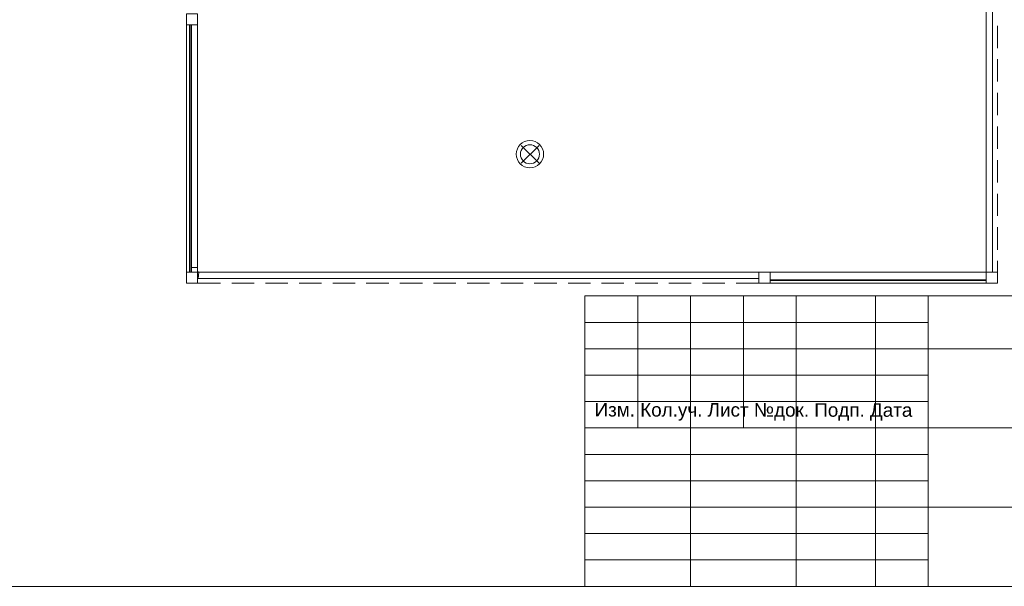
# Model space of a CAD drawing. Header units: millimetres. Extents: x 352 to 350573, y -22 to 37733.
# Tile 87 of 214: x 61110 to 73495, y 347 to 7478. Entities that reach past the tile are written whole.
import ezdxf

# ---------------------------------------------------------------- set-up
doc = ezdxf.new("R2010")
doc.units = ezdxf.units.MM
for name, color, linetype, true_color in [('PDF _PD-Lighting', 7, 'Continuous', 0xb80000), ('PDF$_83$new_ifc_RVT-1-В_Этаж$01_Сводный$A-COLS', 7, 'Continuous', 0xdddd6e), ('PDF$_83$new_ifc_RVT-1-В_Этаж$01_Сводный$A-DETL-MBND', 7, 'Continuous', 0xbababa), ('PDF$_83$new_ifc_RVT-1-В_Этаж$01_Сводный$A-FLOR-HRAL', 7, 'Continuous', 0xbababa), ('PDF$_83$new_ifc_RVT-1-В_Этаж$01_Сводный$A-GENM', 7, 'Continuous', 0xdd6e6e), ('PDF$_83$new_ifc_RVT-1-В_Этаж$01_Сводный$A-PART', 7, 'Continuous', 0xbababa), ('PDF$_83$new_ifc_RVT-1-В_Этаж$01_Сводный$A-WALL', 7, 'Continuous', 0xdddd6e)]:
    doc.layers.add(name, color=color, linetype=linetype, true_color=true_color)
doc.layers.add('PDF _PDF_Geometry', color=7, linetype='Continuous')
doc.layers.add('PDF _Текст', color=7, linetype='Continuous')
doc.styles.add('PDF ArialMT', font='arial.ttf')

msp = doc.modelspace()

# ---------------------------------------------------------------- linework, layer by layer
at = {"layer": 'PDF _PD-Lighting', "lineweight": 0}
for points in [[(67643, 5672), (67416, 5897)], [(67643, 5897), (67416, 5672)]]:
    msp.add_lwpolyline(points, dxfattribs=at)
for radius in [172, 120]:
    msp.add_circle((67528, 5785), radius, dxfattribs=at)
at = {"layer": 'PDF _PDF_Geometry', "lineweight": 0}
for points in [[(42705, 347), (80511, 347), (80511, 27589), (42705, 27589), (42705, 347), (41907, 347), (41907, 5995), (42705, 5995), (41708, 5995), (41708, 10313), (42705, 10313)], [(80511, 4001), (68220, 4001), (68220, 347)], [(68884, 4001), (68884, 2340)], [(69549, 4001), (69549, 347)], [(70213, 4001), (70213, 2340)], [(70877, 4001), (70877, 347)], [(71874, 4001), (71874, 347)], [(72538, 4001), (72538, 347)], [(72538, 3669), (68220, 3669)], [(80511, 3337), (72538, 3337), (68220, 3337)], [(72538, 3005), (68220, 3005)], [(72538, 2673), (68220, 2673)], [(80511, 2340), (68220, 2340)], [(72538, 2008), (68220, 2008)], [(72538, 1676), (68220, 1676)], [(80511, 1344), (72538, 1344), (68220, 1344)], [(72538, 1012), (68220, 1012)], [(72538, 679), (68220, 679)]]:
    msp.add_lwpolyline(points, dxfattribs=at)
at = {"layer": 'PDF$_83$new_ifc_RVT-1-В_Этаж$01_Сводный$A-COLS', "lineweight": 0}
for points in [[(63209, 7552), (63209, 7413), (63348, 7413), (63348, 7552)], [(63209, 4300), (63209, 4161), (63348, 4161), (63348, 4300)], [(70408, 4161), (70549, 4161), (70549, 4300), (70408, 4300)], [(73268, 4161), (73408, 4161), (73408, 4300), (73268, 4300)]]:
    msp.add_lwpolyline(points, close=True, dxfattribs=at)
at = {"layer": 'PDF$_83$new_ifc_RVT-1-В_Этаж$01_Сводный$A-DETL-MBND', "lineweight": 0}
for points in [[(73408, 7122), (73408, 7403)], [(73408, 6699), (73408, 6981)], [(73408, 6275), (73408, 6557)], [(73408, 5853), (73408, 6136)], [(73408, 5430), (73408, 5712)], [(73408, 5008), (73408, 5288)], [(73408, 4584), (73408, 4867)], [(73408, 4300), (73408, 4443)], [(63348, 4161), (63637, 4161)], [(63778, 4161), (64061, 4161)], [(64200, 4161), (64482, 4161)], [(64623, 4161), (64906, 4161)], [(65047, 4161), (65328, 4161)], [(65469, 4161), (65751, 4161)], [(65893, 4161), (66175, 4161)], [(66314, 4161), (66597, 4161)], [(66738, 4161), (67020, 4161)], [(67162, 4161), (67442, 4161)], [(67583, 4161), (67866, 4161)], [(68007, 4161), (68289, 4161)], [(68429, 4161), (68711, 4161)], [(68852, 4161), (69135, 4161)], [(69276, 4161), (69557, 4161)], [(69698, 4161), (69980, 4161)], [(70122, 4161), (70408, 4161)]]:
    msp.add_lwpolyline(points, dxfattribs=at)
at = {"layer": 'PDF$_83$new_ifc_RVT-1-В_Этаж$01_Сводный$A-FLOR-HRAL', "lineweight": 0}
for points in [[(73348, 4300), (73348, 17355), (73268, 17355), (73268, 17402), (73268, 17406), (73266, 17408), (73264, 17410), (73262, 17412), (73260, 17414), (73256, 17414), (73258, 17450), (73256, 17414), (70549, 17414)], [(73348, 17406), (73348, 17414), (73348, 17406), (73348, 17355), (73268, 17355), (73268, 4300)], [(63348, 7413), (63348, 4359), (63269, 4359), (63269, 7413)], [(63271, 4300), (63269, 4308), (63269, 4359), (63348, 4359), (63348, 4314), (63350, 4308), (63350, 4306), (63352, 4304), (63354, 4302), (63356, 4302), (63362, 4300), (63356, 4220), (63348, 4220), (63356, 4220)], [(70408, 4220), (63356, 4220), (63362, 4300), (70408, 4300)]]:
    msp.add_lwpolyline(points, dxfattribs=at)
at = {"layer": 'PDF$_83$new_ifc_RVT-1-В_Этаж$01_Сводный$A-GENM', "lineweight": 0}
for points in [[(63209, 7413), (63209, 4300)], [(70549, 4300), (73268, 4300)], [(70549, 4161), (73268, 4161)]]:
    msp.add_lwpolyline(points, dxfattribs=at)
at = {"layer": 'PDF$_83$new_ifc_RVT-1-В_Этаж$01_Сводный$A-PART', "lineweight": 0}
for points in [[(73348, 4300), (73348, 17355), (73268, 17355), (73268, 17402), (73268, 17406), (73266, 17408), (73264, 17410), (73262, 17412), (73260, 17414), (73256, 17414), (73258, 17450), (73256, 17414), (70549, 17414)], [(73348, 17406), (73348, 17414), (73348, 17406), (73348, 17355), (73268, 17355), (73268, 4300)], [(63348, 7413), (63348, 4359), (63269, 4359), (63269, 7413)], [(63271, 4300), (63269, 4308), (63269, 4359), (63348, 4359), (63348, 4314), (63350, 4308), (63350, 4306), (63352, 4304), (63354, 4302), (63356, 4302), (63362, 4300), (63356, 4220), (63348, 4220), (63356, 4220)], [(70408, 4220), (63356, 4220), (63362, 4300), (70408, 4300)]]:
    msp.add_lwpolyline(points, dxfattribs=at)
at = {"layer": 'PDF$_83$new_ifc_RVT-1-В_Этаж$01_Сводный$A-WALL', "lineweight": 0}
for points in [[(63245, 7413), (63245, 4300), (63255, 4300), (63255, 7413)], [(70549, 4196), (73268, 4196), (73268, 4206), (70549, 4206)]]:
    msp.add_lwpolyline(points, close=True, dxfattribs=at)

# ---------------------------------------------------------------- texts
at = {"layer": 'PDF _Текст', "insert": (68341, 2544), "char_height": 169.77, "attachment_point": 4, "rotation": 359.9449, "style": 'PDF ArialMT'}
msp.add_mtext('Изм. Кол.уч. Лист №док. Подп. Дата', dxfattribs=at)

doc.saveas('drawing.dxf')
